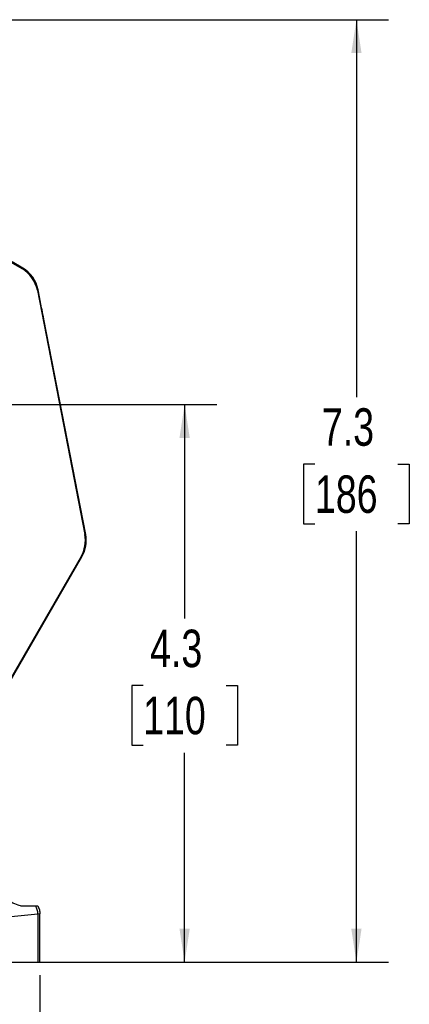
# Model space of a CAD drawing. Header units: inches. Extents: x 0.4 to 16.6, y 0.2 to 10.8.
# Tile 7 of 13: x 6.4 to 7.9, y 4.2 to 8. Entities that reach past the tile are written whole.
import ezdxf

# ---------------------------------------------------------------- set-up
doc = ezdxf.new("R2010")
doc.units = ezdxf.units.IN
doc.header["$MEASUREMENT"] = 0
doc.layers.add('SLD-0', color=7, linetype='Continuous', lineweight=25)
doc.styles.add('SLDTEXTSTYLE0', font='TXT', dxfattribs={"width": 0.75})
doc.dimstyles.new('SLDDIMSTYLE0', dxfattribs={"dimtxt": 0.145833, "dimasz": 0.13, "dimexe": 0, "dimexo": 0.0625, "dimgap": 0.036458, "dimtad": 0, "dimtih": 1, "dimtoh": 1, "dimdec": 1, "dimlfac": 2, "dimrnd": 1e-09, "dimzin": 12, "dimdsep": 46, "dimtxsty": 'SLDTEXTSTYLE0', "dimsah": 1, "dimcen": 0.09, "dimadec": 0, "dimazin": 3, "dimtfac": 1, "dimtdec": 1, "dimtofl": 0, "dimtmove": 0, "dimatfit": 3, "dimfxl": 0, "dimfrac": 2, "dimtolj": 1, "dimtzin": 12, "dimarcsym": 0})

# ---------------------------------------------------------------- blocks, each defined once
blk = doc.blocks.new('_D')
at = {"layer": 'SLD-0', "color": 7}
for p, q in [((5.0777, 8.0255), (7.8678, 8.0255)), ((7.7428, 8.0255), (7.7428, 6.5568)), ((7.5812, 6.2955), (7.5369, 6.2955)), ((7.5369, 6.2955), (7.5369, 6.0638)), ((7.9045, 6.2955), (7.9488, 6.2955)), ((7.9488, 6.2955), (7.9488, 6.0638)), ((7.5369, 6.0638), (7.5812, 6.0638)), ((7.9488, 6.0638), (7.9045, 6.0638)), ((7.7428, 4.3571), (7.7428, 6.0342)), ((6.2991, 4.3571), (7.8678, 4.3571))]:
    blk.add_line(p, q, dxfattribs=at)
for points in [[(7.7428, 8.0255), (7.7228, 7.8955), (7.7628, 7.8955)], [(7.7428, 4.3571), (7.7628, 4.4871), (7.7228, 4.4871)]]:
    blk.add_solid(points, dxfattribs=at)
at = {"layer": 'SLD-0', "color": 7, "char_height": 0.14583, "attachment_point": 1, "style": 'SLDTEXTSTYLE0'}
for s, insert in [('7.3', (7.6082, 6.5131)), ('186', (7.5812, 6.2518))]:
    blk.add_mtext(s, dxfattribs=dict(at, insert=insert))
blk = doc.blocks.new('_D_1')
at = {"layer": 'SLD-0', "color": 7}
for p, q in [((4.5435, 4.4219), (4.5435, 3.1446)), ((6.5102, 4.3071), (6.5102, 3.1446)), ((4.5435, 3.2696), (5.1953, 3.2696)), ((5.3673, 3.2696), (5.323, 3.2696)), ((5.323, 3.2696), (5.323, 3.0379)), ((5.6906, 3.2696), (5.735, 3.2696)), ((5.735, 3.2696), (5.735, 3.0379)), ((6.5102, 3.2696), (5.8627, 3.2696)), ((5.323, 3.0379), (5.3673, 3.0379)), ((5.735, 3.0379), (5.6906, 3.0379))]:
    blk.add_line(p, q, dxfattribs=at)
for points in [[(4.5435, 3.2696), (4.6735, 3.2496), (4.6735, 3.2896)], [(6.5102, 3.2696), (6.3802, 3.2896), (6.3802, 3.2496)]]:
    blk.add_solid(points, dxfattribs=at)
at = {"layer": 'SLD-0', "color": 7, "char_height": 0.14583, "attachment_point": 1, "style": 'SLDTEXTSTYLE0'}
for s, insert in [('3.9', (5.3943, 3.4871)), ('100', (5.3673, 3.2259))]:
    blk.add_mtext(s, dxfattribs=dict(at, insert=insert))
blk = doc.blocks.new('_D_4')
at = {"layer": 'SLD-0', "color": 7}
for p, q in [((5.9871, 6.528), (7.1987, 6.528)), ((7.0737, 6.528), (7.0737, 5.6951)), ((6.9121, 5.4338), (6.8678, 5.4338)), ((6.8678, 5.4338), (6.8678, 5.2021)), ((7.2354, 5.4338), (7.2797, 5.4338)), ((7.2797, 5.4338), (7.2797, 5.2021)), ((6.8678, 5.2021), (6.9121, 5.2021)), ((7.2797, 5.2021), (7.2354, 5.2021)), ((7.0737, 4.3571), (7.0737, 5.1726)), ((6.2991, 4.3571), (7.1987, 4.3571))]:
    blk.add_line(p, q, dxfattribs=at)
for points in [[(7.0737, 6.528), (7.0537, 6.398), (7.0937, 6.398)], [(7.0737, 4.3571), (7.0937, 4.4871), (7.0537, 4.4871)]]:
    blk.add_solid(points, dxfattribs=at)
at = {"layer": 'SLD-0', "color": 7, "char_height": 0.14583, "attachment_point": 1, "style": 'SLDTEXTSTYLE0'}
for s, insert in [('4.3', (6.9391, 5.6514)), ('110', (6.9121, 5.3901))]:
    blk.add_mtext(s, dxfattribs=dict(at, insert=insert))

msp = doc.modelspace()

# ---------------------------------------------------------------- linework, layer by layer
at = {"color": 7, "linetype": 'Continuous', "lineweight": 25}
for p, q in [((6.2061, 7.1915), (6.4399, 7.0565)), ((6.443, 7.0587), (6.4016, 7.0826)), ((6.4399, 7.0565), (6.443, 7.0587)), ((6.5032, 6.9743), (6.5001, 6.9721)), ((6.5001, 6.9721), (6.6848, 6.0219)), ((6.5126, 6.9259), (6.5032, 6.9743)), ((6.6884, 6.0213), (6.5254, 6.8601)), ((6.6848, 6.0219), (6.6884, 6.0213)), ((6.6704, 5.9356), (6.3621, 5.4016)), ((6.3644, 5.3988), (6.674, 5.935)), ((6.674, 5.935), (6.6704, 5.9356)), ((6.4345, 4.5771), (6.4927, 4.5771)), ((6.5021, 4.5439), (6.2491, 4.5202)), ((6.5102, 4.545), (6.5021, 4.5439)), ((6.5021, 4.5439), (6.5021, 4.3571)), ((6.5102, 4.3571), (6.5102, 4.5452)), ((6.2491, 4.3571), (6.5021, 4.3571)), ((6.5021, 4.3571), (6.5102, 4.3571))]:
    msp.add_line(p, q, dxfattribs=at)
msp.add_arc((6.4376, 4.5435), 0.0646, 0.3487, 31.2813, dxfattribs=at)
for centre, major_axis, ratio, start_param, end_param in [((6.3774, 6.9483), (-0.1018, -0.0726), 0.999816, 2.714056, 3.569129), ((6.3805, 6.9504), (0.1018, 0.0726), 0.999904, 5.855649, 6.710722), ((6.5621, 5.9981), (-0.1233, 0.0206), 0.999826, 2.783857, 3.499328), ((6.5657, 5.9975), (0.1233, -0.0206), 0.99991, 5.92545, 6.640921)]:
    msp.add_ellipse(centre, major_axis=major_axis, ratio=ratio, start_param=start_param, end_param=end_param, dxfattribs=at)
for points, knots in [([(6.5254, 6.8601), (6.523, 6.8722), (6.5187, 6.8942), (6.5145, 6.9161), (6.5126, 6.9259)], [0, 0, 0, 0, 0.55287, 1, 1, 1, 1]), ([(6.4345, 4.5771), (6.4284, 4.5785), (6.419, 4.5806), (6.3981, 4.5905), (6.3812, 4.5961), (6.368, 4.5984), (6.3613, 4.5986), (6.3592, 4.5987)], [0, 0, 0, 0, 0.437339, 0.667102, 0.837046, 0.950512, 1, 1, 1, 1]), ([(6.4927, 4.5771), (6.4943, 4.5771), (6.4976, 4.5771), (6.5006, 4.5771), (6.5012, 4.5771), (6.5014, 4.5771)], [0, 0, 0, 0, 0.311383, 0.654131, 1, 1, 1, 1]), ([(6.5014, 4.5771), (6.5041, 4.5718), (6.5091, 4.5617), (6.5099, 4.5505), (6.5102, 4.545)], [0, 0, 0, 0, 0.517869, 1, 1, 1, 1])]:
    msp.add_open_spline(points, degree=3, knots=knots, dxfattribs=at)

# ---------------------------------------------------------------- dimensions: what is measured, and where the dimension line sits
at = {"layer": 'SLD-0', "color": 7}
for base, p1, picture, middle in [((7.7428, 4.3571), (5.0277, 8.0255), '_D', (7.7428, 6.2955)), ((7.0737, 4.3571), (5.9371, 6.528), '_D_4', (7.0737, 5.4338))]:
    dim = msp.add_linear_dim(base=base, p1=p1, p2=(6.2491, 4.3571), angle=90, dimstyle='SLDDIMSTYLE0', dxfattribs=at)
    dim.commit()
    dim.dimension.update_dxf_attribs({"geometry": picture, "text_midpoint": middle, "dimtype": 160})
dim = msp.add_linear_dim(base=(6.5102, 3.2696), p1=(4.5435, 4.4719), p2=(6.5102, 4.3571), dimstyle='SLDDIMSTYLE0', dxfattribs=at)
dim.commit()
dim.dimension.update_dxf_attribs({"geometry": '_D_1', "text_midpoint": (5.529, 3.2696), "dimtype": 160})

doc.saveas('drawing.dxf')
